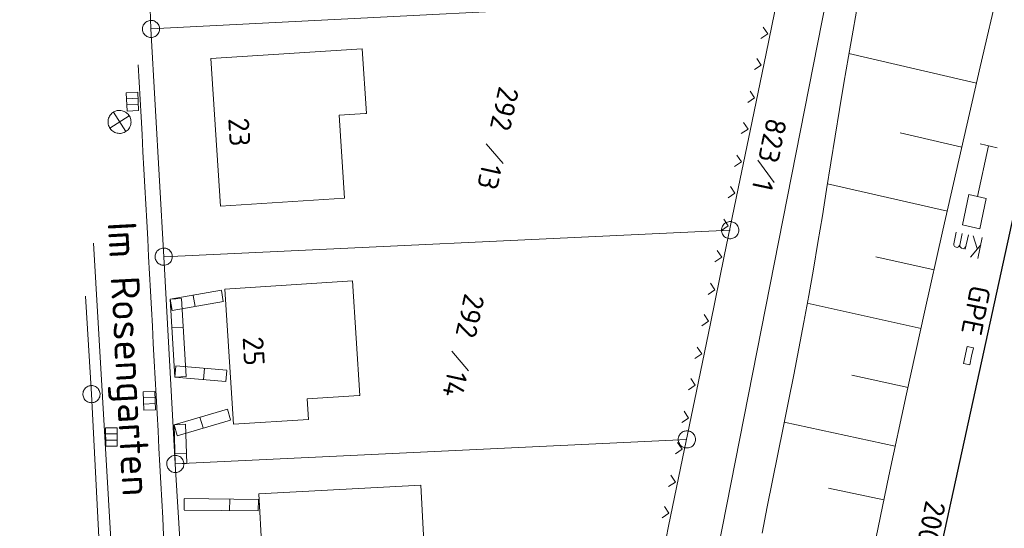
# Model space of a CAD drawing. Header units: metres. Extents: x 3425540 to 3446143, y 5432760 to 5444637.
# Tile 204 of 256: x 3435998 to 3436083, y 5440601 to 5440646. Entities that reach past the tile are written whole.
import ezdxf
from ezdxf.enums import TextEntityAlignment as Align

# ---------------------------------------------------------------- set-up
doc = ezdxf.new("R2010")
doc.units = ezdxf.units.M
for name, color, linetype, lineweight in [('B_Bestand', 9, 'Continuous', 18), ('B_Böschung', 9, 'Continuous', 18), ('B_Flurgrenzen', 9, 'Continuous', 18), ('B_Gleisachse', 9, 'Continuous', 25)]:
    doc.layers.add(name, color=color, linetype=linetype, lineweight=lineweight)
doc.styles.get("Standard").update_dxf_attribs({"font": 'isocpeur.ttf'})

msp = doc.modelspace()

# ---------------------------------------------------------------- linework, layer by layer
at = {"layer": 'B_Bestand'}
for p, q in [((3436063.801, 5440648.452), (3436062.589, 5440642.576)), ((3436062.738, 5440644.288), (3436062.349, 5440644.879)), ((3436062.147, 5440643.9), (3436062.738, 5440644.288)), ((3436062.589, 5440642.576), (3436061.377, 5440636.699)), ((3436062.176, 5440641.565), (3436061.787, 5440642.156)), ((3436061.585, 5440641.176), (3436062.176, 5440641.565)), ((3436061.588, 5440638.715), (3436061.199, 5440639.305)), ((3436007.866, 5440638.688), (3436006.86, 5440638.641)), ((3436060.997, 5440638.326), (3436061.588, 5440638.715)), ((3436007.891, 5440638.154), (3436006.885, 5440638.106)), ((3436007.101, 5440637.166), (3436005.419, 5440636.087)), ((3436005.725, 5440637.47), (3436006.795, 5440635.783)), ((3436061.377, 5440636.699), (3436060.164, 5440630.823)), ((3436060.436, 5440635.603), (3436061.026, 5440635.991)), ((3436061.026, 5440635.991), (3436060.638, 5440636.582)), ((3436082.74, 5440634.377), (3436081.232, 5440634.706)), ((3436060.438, 5440633.141), (3436060.049, 5440633.732)), ((3436059.847, 5440632.752), (3436060.438, 5440633.141)), ((3436059.876, 5440630.418), (3436059.488, 5440631.008)), ((3436059.286, 5440630.029), (3436059.876, 5440630.418)), ((3436059.288, 5440627.567), (3436058.9, 5440628.158)), ((3436058.698, 5440627.179), (3436059.288, 5440627.567)), ((3436080.218, 5440626.793), (3436079.947, 5440625.549)), ((3436080.984, 5440625.599), (3436080.633, 5440626.703)), ((3436081.432, 5440626.568), (3436081.03, 5440624.721)), ((3436081.293, 5440625.927), (3436080.389, 5440624.86)), ((3436058.952, 5440624.947), (3436057.74, 5440619.071)), ((3436058.136, 5440624.455), (3436058.727, 5440624.844)), ((3436058.727, 5440624.844), (3436058.338, 5440625.435)), ((3436058.139, 5440621.993), (3436057.75, 5440622.584)), ((3436015.133, 5440621.969), (3436010.674, 5440621.192)), ((3436010.674, 5440621.192), (3436011.08, 5440614.388)), ((3436010.843, 5440620.221), (3436010.676, 5440621.179)), ((3436011.658, 5440621.251), (3436010.687, 5440621.193)), ((3436011.672, 5440621.252), (3436012.078, 5440614.448)), ((3436012.839, 5440620.568), (3436012.672, 5440621.527)), ((3436015.302, 5440620.998), (3436015.135, 5440621.956)), ((3436057.548, 5440621.605), (3436058.139, 5440621.993)), ((3436015.305, 5440620.984), (3436010.846, 5440620.207)), ((3436057.577, 5440619.27), (3436057.188, 5440619.861)), ((3436011.807, 5440618.755), (3436010.836, 5440618.697)), ((3436057.74, 5440619.071), (3436056.528, 5440613.194)), ((3436056.986, 5440618.882), (3436057.577, 5440619.27)), ((3436056.989, 5440616.42), (3436056.6, 5440617.011)), ((3436079.787, 5440615.604), (3436080.106, 5440617.07)), ((3436080.106, 5440617.07), (3436080.656, 5440616.95)), ((3436080.656, 5440616.95), (3436080.496, 5440616.217)), ((3436056.398, 5440616.031), (3436056.989, 5440616.42)), ((3436080.496, 5440616.217), (3436080.336, 5440615.485)), ((3436011.163, 5440615.371), (3436011.081, 5440614.401)), ((3436011.164, 5440615.384), (3436015.617, 5440615.01)), ((3436080.336, 5440615.485), (3436079.787, 5440615.604)), ((3436011.08, 5440614.388), (3436015.533, 5440614.014)), ((3436012.064, 5440614.447), (3436011.093, 5440614.389)), ((3436013.654, 5440615.161), (3436013.572, 5440614.192)), ((3436015.616, 5440614.997), (3436015.534, 5440614.027)), ((3436055.836, 5440613.308), (3436056.427, 5440613.697)), ((3436056.427, 5440613.697), (3436056.038, 5440614.287)), ((3436009.343, 5440612.636), (3436008.336, 5440612.597)), ((3436056.528, 5440613.194), (3436055.315, 5440607.318)), ((3436009.364, 5440612.101), (3436008.357, 5440612.062)), ((3436015.657, 5440611.627), (3436011.011, 5440610.265)), ((3436013.535, 5440609.978), (3436013.262, 5440610.911)), ((3436015.934, 5440610.681), (3436015.661, 5440611.615)), ((3436055.839, 5440610.846), (3436055.45, 5440611.437)), ((3436011.011, 5440610.265), (3436011.119, 5440606.846)), ((3436011.288, 5440609.319), (3436011.015, 5440610.253)), ((3436011.997, 5440610.296), (3436011.024, 5440610.265)), ((3436015.938, 5440610.667), (3436011.292, 5440609.305)), ((3436012.011, 5440610.297), (3436012.119, 5440606.878)), ((3436055.248, 5440610.457), (3436055.839, 5440610.846)), ((3436006.056, 5440609.462), (3436005.048, 5440609.457)), ((3436006.059, 5440608.927), (3436005.051, 5440608.921)), ((3436055.277, 5440608.123), (3436054.888, 5440608.714)), ((3436012.075, 5440607.797), (3436011.103, 5440607.767)), ((3436054.686, 5440607.734), (3436055.277, 5440608.123)), ((3436012.105, 5440606.877), (3436011.132, 5440606.846)), ((3436055.315, 5440607.318), (3436054.103, 5440601.442)), ((3436054.689, 5440605.272), (3436054.3, 5440605.863)), ((3436054.098, 5440604.884), (3436054.689, 5440605.272)), ((3436011.895, 5440602.838), (3436011.905, 5440603.811)), ((3436018.362, 5440603.761), (3436011.905, 5440603.824)), ((3436015.852, 5440602.799), (3436015.862, 5440603.772)), ((3436018.352, 5440602.775), (3436018.362, 5440603.748)), ((3436018.352, 5440602.761), (3436011.895, 5440602.824)), ((3436053.537, 5440602.161), (3436054.127, 5440602.549)), ((3436054.127, 5440602.549), (3436053.739, 5440603.14)), ((3436054.103, 5440601.442), (3436052.891, 5440595.566))]:
    msp.add_line(p, q, dxfattribs=at)
for points in [[(3436027.405, 5440642.981), (3436014.223, 5440642.136), (3436015.046, 5440629.3), (3436025.853, 5440629.994), (3436025.39, 5440637.215), (3436027.69, 5440637.362), (3436027.765, 5440637.367), (3436027.405, 5440642.981)], [(3436007.841, 5440639.217), (3436007.916, 5440637.619), (3436006.91, 5440637.572), (3436006.835, 5440639.17), (3436007.841, 5440639.217)], [(3436006.043, 5440635.649), (3436006.147, 5440635.632), (3436006.251, 5440635.625), (3436006.356, 5440635.63), (3436006.459, 5440635.646), (3436006.561, 5440635.672), (3436006.659, 5440635.709), (3436006.752, 5440635.755), (3436006.841, 5440635.812), (3436006.923, 5440635.877), (3436006.997, 5440635.95), (3436007.064, 5440636.031), (3436007.121, 5440636.118), (3436007.17, 5440636.211), (3436007.208, 5440636.309), (3436007.236, 5440636.41), (3436007.253, 5440636.513), (3436007.259, 5440636.617), (3436007.255, 5440636.722), (3436007.239, 5440636.826), (3436007.213, 5440636.927), (3436007.176, 5440637.025), (3436007.13, 5440637.119), (3436007.073, 5440637.207), (3436007.008, 5440637.289), (3436006.935, 5440637.364), (3436006.854, 5440637.43), (3436006.766, 5440637.488), (3436006.674, 5440637.536), (3436006.576, 5440637.575), (3436006.475, 5440637.602), (3436006.372, 5440637.62), (3436006.267, 5440637.626), (3436006.163, 5440637.621), (3436006.059, 5440637.606), (3436005.958, 5440637.579), (3436005.86, 5440637.543), (3436005.766, 5440637.496), (3436005.678, 5440637.44), (3436005.596, 5440637.374), (3436005.521, 5440637.301), (3436005.455, 5440637.22), (3436005.397, 5440637.133), (3436005.349, 5440637.04), (3436005.31, 5440636.942), (3436005.282, 5440636.842), (3436005.265, 5440636.738), (3436005.259, 5440636.634), (3436005.264, 5440636.529), (3436005.279, 5440636.426), (3436005.306, 5440636.324), (3436005.342, 5440636.226), (3436005.389, 5440636.133), (3436005.445, 5440636.044), (3436005.51, 5440635.962), (3436005.584, 5440635.888), (3436005.665, 5440635.821), (3436005.752, 5440635.763), (3436005.845, 5440635.715), (3436005.942, 5440635.677), (3436006.043, 5440635.649)], [(3436081.986, 5440634.541), (3436081.025, 5440630.131), (3436080.271, 5440630.296), (3436079.696, 5440627.657), (3436081.203, 5440627.328), (3436081.778, 5440629.967), (3436081.025, 5440630.131)], [(3436079.468, 5440625.89), (3436079.36, 5440625.756), (3436079.231, 5440625.705), (3436079.08, 5440625.738), (3436079.013, 5440625.792), (3436078.954, 5440625.884), (3436078.941, 5440626.005), (3436079.163, 5440627.023)], [(3436079.996, 5440625.775), (3436079.888, 5440625.641), (3436079.758, 5440625.59), (3436079.608, 5440625.623), (3436079.578, 5440625.669), (3436079.481, 5440625.769), (3436079.468, 5440625.89), (3436079.69, 5440626.908)], [(3436026.571, 5440622.778), (3436015.44, 5440622.076), (3436016.183, 5440610.299), (3436022.719, 5440610.711), (3436022.605, 5440612.515), (3436027.139, 5440612.8), (3436027.2, 5440612.804), (3436026.571, 5440622.778)], [(3436009.322, 5440613.165), (3436009.385, 5440611.566), (3436008.377, 5440611.527), (3436008.315, 5440613.126), (3436009.322, 5440613.165)], [(3436006.053, 5440609.991), (3436006.062, 5440608.391), (3436005.054, 5440608.386), (3436005.045, 5440609.986), (3436006.053, 5440609.991)], [(3436032.509, 5440605.008), (3436018.41, 5440604.247), (3436019.181, 5440589.976), (3436028.932, 5440590.503), (3436028.428, 5440599.848), (3436032.987, 5440600.094), (3436032.775, 5440600.083), (3436032.509, 5440605.008)]]:
    msp.add_lwpolyline(points, dxfattribs=at)
for points, knots in [([(3436007.892, 5440641.607), (3436008.766, 5440625.418), (3436009.639, 5440609.228), (3436010.513, 5440593.038), (3436010.578, 5440591.829), (3436010.93, 5440590.669), (3436011.31, 5440589.495), (3436011.563, 5440588.714), (3436011.917, 5440588.033), (3436012.612, 5440587.457), (3436013.453, 5440586.76), (3436014.363, 5440586.391), (3436015.339, 5440586.392), (3436017.027, 5440586.394), (3436018.715, 5440586.396), (3436020.403, 5440586.398)], [0, 0, 0, 0, 0.775985, 0.775985, 0.775985, 0.833922, 0.833922, 0.833922, 0.872504, 0.872504, 0.872504, 0.91921, 0.91921, 0.91921, 1, 1, 1, 1]), ([(3435999.833, 5440590), (3436000.755, 5440589.839), (3436001.676, 5440589.677), (3436002.598, 5440589.515), (3436003.079, 5440589.431), (3436003.521, 5440589.769), (3436003.97, 5440590.029), (3436004.402, 5440590.28), (3436004.751, 5440590.517), (3436005.064, 5440590.922), (3436005.534, 5440591.53), (3436005.877, 5440592.171), (3436005.883, 5440592.877), (3436005.887, 5440593.351), (3436005.876, 5440593.827), (3436005.848, 5440594.3), (3436005.225, 5440604.893), (3436004.601, 5440615.486), (3436003.978, 5440626.079)], [0, 0, 0, 0, 0.068366, 0.068366, 0.068366, 0.104047, 0.104047, 0.104047, 0.138439, 0.138439, 0.138439, 0.19006, 0.19006, 0.19006, 0.224725, 0.224725, 0.224725, 1, 1, 1, 1])]:
    msp.add_open_spline(points, degree=3, knots=knots, dxfattribs=at)
at = {"layer": 'B_Böschung'}
for p, q in [((3436080.934, 5440640.012), (3436069.812, 5440642.579)), ((3436079.644, 5440634.441), (3436074.261, 5440635.67)), ((3436078.394, 5440628.861), (3436067.944, 5440631.224)), ((3436077.251, 5440623.744), (3436072.155, 5440624.883)), ((3436076.109, 5440618.628), (3436066.177, 5440620.836)), ((3436074.967, 5440613.511), (3436070.07, 5440614.583)), ((3436073.853, 5440608.389), (3436064.155, 5440610.477)), ((3436072.864, 5440603.727), (3436068.045, 5440604.739))]:
    msp.add_line(p, q, dxfattribs=at)
for points in [[(3436082.89, 5440648.537), (3436081.244, 5440641.426), (3436079.612, 5440634.31), (3436077.998, 5440627.191), (3436076.403, 5440620.067), (3436074.83, 5440612.937), (3436073.289, 5440605.802), (3436071.796, 5440598.657), (3436070.337, 5440591.505), (3436068.897, 5440584.348), (3436067.477, 5440577.188), (3436066.075, 5440570.026), (3436064.693, 5440562.86), (3436063.328, 5440555.691), (3436061.979, 5440548.519), (3436060.646, 5440541.343), (3436059.327, 5440534.163), (3436058.022, 5440526.979), (3436056.73, 5440519.791), (3436055.52, 5440512.587), (3436054.827, 5440505.323)], [(3436070.6, 5440646.933), (3436070.174, 5440644.628), (3436069.766, 5440642.32), (3436069.372, 5440640.009), (3436068.99, 5440637.697), (3436068.614, 5440635.383), (3436068.242, 5440633.067), (3436067.87, 5440630.752), (3436067.494, 5440628.438), (3436067.111, 5440626.126), (3436066.717, 5440623.815), (3436066.308, 5440621.508), (3436065.881, 5440619.203), (3436065.444, 5440616.901), (3436064.998, 5440614.6), (3436064.546, 5440612.3), (3436064.088, 5440610.001), (3436063.627, 5440607.703), (3436062.701, 5440603.107), (3436062.239, 5440600.809)]]:
    msp.add_lwpolyline(points, dxfattribs=at)
at = {"layer": 'B_Flurgrenzen'}
for p, q in [((3436063.681, 5440647.522), (3436009, 5440644.72)), ((3436055.534, 5440584.891), (3436067.858, 5440647.409)), ((3436009, 5440644.72), (3436008.915, 5440646.472)), ((3436010.11, 5440624.891), (3436009, 5440644.72)), ((3436038.205, 5440634.707), (3436039.671, 5440633)), ((3436061.86, 5440633.301), (3436063.286, 5440631.36)), ((3436060.164, 5440630.823), (3436058.952, 5440624.947)), ((3436059.461, 5440627.201), (3436010.11, 5440624.891)), ((3436011.119, 5440606.846), (3436010.11, 5440624.891)), ((3436003.307, 5440621.46), (3436003.816, 5440612.922)), ((3436035.209, 5440616.674), (3436036.675, 5440614.967)), ((3436003.816, 5440612.922), (3436004.783, 5440594.419)), ((3436055.691, 5440608.981), (3436011.119, 5440606.846)), ((3436011.933, 5440593.145), (3436011.119, 5440606.846))]:
    msp.add_line(p, q, dxfattribs=at)
for points in [[(3436009.712, 5440644.956), (3436009.677, 5440645.044), (3436009.632, 5440645.123), (3436009.574, 5440645.203), (3436009.509, 5440645.269), (3436009.434, 5440645.325), (3436009.354, 5440645.379), (3436009.272, 5440645.42), (3436009.182, 5440645.446), (3436009.089, 5440645.465), (3436008.996, 5440645.465), (3436008.904, 5440645.46), (3436008.811, 5440645.441), (3436008.721, 5440645.411), (3436008.635, 5440645.37), (3436008.559, 5440645.32), (3436008.484, 5440645.264), (3436008.42, 5440645.193), (3436008.364, 5440645.119), (3436008.323, 5440645.037), (3436008.291, 5440644.945), (3436008.265, 5440644.855), (3436008.252, 5440644.764), (3436008.253, 5440644.665), (3436008.264, 5440644.575), (3436008.289, 5440644.484), (3436008.324, 5440644.396), (3436008.369, 5440644.317), (3436008.427, 5440644.237), (3436008.492, 5440644.172), (3436008.566, 5440644.116), (3436008.647, 5440644.061), (3436008.729, 5440644.02), (3436008.818, 5440643.994), (3436008.912, 5440643.975), (3436009.005, 5440643.975), (3436009.097, 5440643.98), (3436009.19, 5440643.999), (3436009.28, 5440644.029), (3436009.366, 5440644.07), (3436009.442, 5440644.12), (3436009.517, 5440644.176), (3436009.581, 5440644.247), (3436009.637, 5440644.322), (3436009.678, 5440644.404), (3436009.71, 5440644.495), (3436009.736, 5440644.585), (3436009.749, 5440644.676), (3436009.748, 5440644.775), (3436009.736, 5440644.865), (3436009.712, 5440644.956)], [(3436060.211, 5440627.201), (3436060.205, 5440627.295), (3436060.187, 5440627.384), (3436060.158, 5440627.479), (3436060.117, 5440627.561), (3436060.063, 5440627.638), (3436060.004, 5440627.715), (3436059.939, 5440627.78), (3436059.863, 5440627.833), (3436059.78, 5440627.88), (3436059.691, 5440627.91), (3436059.603, 5440627.933), (3436059.508, 5440627.945), (3436059.414, 5440627.945), (3436059.319, 5440627.933), (3436059.231, 5440627.91), (3436059.142, 5440627.88), (3436059.059, 5440627.833), (3436058.983, 5440627.78), (3436058.918, 5440627.715), (3436058.859, 5440627.638), (3436058.805, 5440627.561), (3436058.764, 5440627.479), (3436058.735, 5440627.384), (3436058.717, 5440627.295), (3436058.711, 5440627.201), (3436058.717, 5440627.107), (3436058.735, 5440627.018), (3436058.764, 5440626.923), (3436058.805, 5440626.841), (3436058.859, 5440626.764), (3436058.918, 5440626.687), (3436058.983, 5440626.622), (3436059.059, 5440626.569), (3436059.142, 5440626.522), (3436059.231, 5440626.492), (3436059.319, 5440626.469), (3436059.414, 5440626.457), (3436059.508, 5440626.457), (3436059.603, 5440626.469), (3436059.691, 5440626.492), (3436059.78, 5440626.522), (3436059.863, 5440626.569), (3436059.939, 5440626.622), (3436060.004, 5440626.687), (3436060.063, 5440626.764), (3436060.117, 5440626.841), (3436060.158, 5440626.923), (3436060.187, 5440627.018), (3436060.205, 5440627.107), (3436060.211, 5440627.201)], [(3436009.937, 5440624.162), (3436010.031, 5440624.146), (3436010.121, 5440624.142), (3436010.22, 5440624.149), (3436010.31, 5440624.171), (3436010.397, 5440624.205), (3436010.485, 5440624.244), (3436010.563, 5440624.293), (3436010.632, 5440624.355), (3436010.698, 5440624.425), (3436010.747, 5440624.504), (3436010.79, 5440624.585), (3436010.823, 5440624.674), (3436010.845, 5440624.766), (3436010.855, 5440624.861), (3436010.853, 5440624.952), (3436010.844, 5440625.045), (3436010.817, 5440625.137), (3436010.783, 5440625.224), (3436010.735, 5440625.302), (3436010.674, 5440625.377), (3436010.612, 5440625.446), (3436010.541, 5440625.506), (3436010.456, 5440625.556), (3436010.373, 5440625.594), (3436010.283, 5440625.621), (3436010.19, 5440625.637), (3436010.099, 5440625.64), (3436010, 5440625.633), (3436009.911, 5440625.612), (3436009.824, 5440625.578), (3436009.735, 5440625.538), (3436009.657, 5440625.49), (3436009.588, 5440625.428), (3436009.523, 5440625.358), (3436009.474, 5440625.279), (3436009.43, 5440625.198), (3436009.397, 5440625.109), (3436009.375, 5440625.017), (3436009.365, 5440624.922), (3436009.367, 5440624.831), (3436009.376, 5440624.738), (3436009.403, 5440624.646), (3436009.437, 5440624.559), (3436009.485, 5440624.481), (3436009.546, 5440624.406), (3436009.609, 5440624.337), (3436009.679, 5440624.277), (3436009.765, 5440624.227), (3436009.847, 5440624.189), (3436009.937, 5440624.162)], [(3436004.565, 5440612.884), (3436004.564, 5440612.978), (3436004.55, 5440613.068), (3436004.526, 5440613.164), (3436004.489, 5440613.248), (3436004.44, 5440613.328), (3436004.385, 5440613.407), (3436004.323, 5440613.476), (3436004.249, 5440613.533), (3436004.169, 5440613.584), (3436004.082, 5440613.618), (3436003.995, 5440613.646), (3436003.901, 5440613.663), (3436003.807, 5440613.668), (3436003.712, 5440613.661), (3436003.622, 5440613.642), (3436003.532, 5440613.617), (3436003.447, 5440613.574), (3436003.368, 5440613.525), (3436003.3, 5440613.463), (3436003.237, 5440613.39), (3436003.18, 5440613.316), (3436003.134, 5440613.235), (3436003.1, 5440613.143), (3436003.077, 5440613.055), (3436003.067, 5440612.961), (3436003.068, 5440612.866), (3436003.081, 5440612.777), (3436003.105, 5440612.681), (3436003.142, 5440612.596), (3436003.192, 5440612.517), (3436003.247, 5440612.437), (3436003.308, 5440612.369), (3436003.382, 5440612.312), (3436003.462, 5440612.261), (3436003.549, 5440612.227), (3436003.636, 5440612.198), (3436003.73, 5440612.182), (3436003.824, 5440612.177), (3436003.919, 5440612.184), (3436004.009, 5440612.203), (3436004.099, 5440612.228), (3436004.184, 5440612.271), (3436004.264, 5440612.32), (3436004.332, 5440612.381), (3436004.395, 5440612.455), (3436004.452, 5440612.529), (3436004.497, 5440612.609), (3436004.532, 5440612.702), (3436004.554, 5440612.79), (3436004.565, 5440612.884)], [(3436056.441, 5440608.981), (3436056.435, 5440609.075), (3436056.417, 5440609.164), (3436056.388, 5440609.259), (3436056.347, 5440609.341), (3436056.293, 5440609.418), (3436056.234, 5440609.495), (3436056.169, 5440609.56), (3436056.093, 5440609.613), (3436056.01, 5440609.66), (3436055.921, 5440609.69), (3436055.833, 5440609.713), (3436055.738, 5440609.725), (3436055.644, 5440609.725), (3436055.549, 5440609.713), (3436055.461, 5440609.69), (3436055.372, 5440609.66), (3436055.289, 5440609.613), (3436055.213, 5440609.56), (3436055.148, 5440609.495), (3436055.089, 5440609.418), (3436055.035, 5440609.341), (3436054.994, 5440609.259), (3436054.965, 5440609.164), (3436054.947, 5440609.075), (3436054.941, 5440608.981), (3436054.947, 5440608.887), (3436054.965, 5440608.798), (3436054.994, 5440608.703), (3436055.035, 5440608.621), (3436055.089, 5440608.544), (3436055.148, 5440608.467), (3436055.213, 5440608.402), (3436055.289, 5440608.349), (3436055.372, 5440608.302), (3436055.461, 5440608.272), (3436055.549, 5440608.249), (3436055.644, 5440608.237), (3436055.738, 5440608.237), (3436055.833, 5440608.249), (3436055.921, 5440608.272), (3436056.01, 5440608.302), (3436056.093, 5440608.349), (3436056.169, 5440608.402), (3436056.234, 5440608.467), (3436056.293, 5440608.544), (3436056.347, 5440608.621), (3436056.388, 5440608.703), (3436056.417, 5440608.798), (3436056.435, 5440608.887), (3436056.441, 5440608.981)], [(3436010.886, 5440607.559), (3436010.798, 5440607.524), (3436010.719, 5440607.48), (3436010.638, 5440607.422), (3436010.573, 5440607.357), (3436010.516, 5440607.283), (3436010.462, 5440607.203), (3436010.42, 5440607.121), (3436010.393, 5440607.032), (3436010.374, 5440606.938), (3436010.374, 5440606.845), (3436010.379, 5440606.753), (3436010.397, 5440606.66), (3436010.426, 5440606.57), (3436010.467, 5440606.484), (3436010.517, 5440606.407), (3436010.573, 5440606.332), (3436010.643, 5440606.268), (3436010.718, 5440606.212), (3436010.8, 5440606.17), (3436010.891, 5440606.138), (3436010.98, 5440606.111), (3436011.072, 5440606.098), (3436011.171, 5440606.099), (3436011.261, 5440606.11), (3436011.352, 5440606.134), (3436011.44, 5440606.169), (3436011.519, 5440606.213), (3436011.599, 5440606.271), (3436011.665, 5440606.336), (3436011.722, 5440606.41), (3436011.776, 5440606.49), (3436011.818, 5440606.572), (3436011.844, 5440606.661), (3436011.864, 5440606.755), (3436011.864, 5440606.848), (3436011.859, 5440606.94), (3436011.841, 5440607.033), (3436011.811, 5440607.123), (3436011.771, 5440607.209), (3436011.721, 5440607.286), (3436011.665, 5440607.361), (3436011.594, 5440607.425), (3436011.52, 5440607.481), (3436011.438, 5440607.523), (3436011.347, 5440607.555), (3436011.257, 5440607.582), (3436011.166, 5440607.595), (3436011.067, 5440607.594), (3436010.977, 5440607.583), (3436010.886, 5440607.559)]]:
    msp.add_lwpolyline(points, dxfattribs=at)
at = {"layer": 'B_Gleisachse'}
msp.add_line((3436163.212, 5440991.466), (3435997.56, 5440231.156), dxfattribs=at)

# ---------------------------------------------------------------- texts
at = {"layer": 'B_Bestand'}
for s, rotation, p in [('23', 273.08843, (3436016.701, 5440635.745)), ('GPE', 258.5988, (3436080.878, 5440620.211)), ('25', 273.08843, (3436017.951, 5440616.664)), ('2000 Hz', 258.02947, (3436076.481, 5440599.233))]:
    msp.add_text(s, height=1.8, rotation=rotation, dxfattribs=at).set_placement(p, align=Align.MIDDLE)
msp.add_text('Im Rosengarten', height=2.5, rotation=273.12432, dxfattribs=at).set_placement((3436005.215, 5440627.877))
at = {"layer": 'B_Flurgrenzen'}
for s, p in [('292', (3436039.333, 5440639.81)), ('13', (3436037.849, 5440633.097)), ('292', (3436036.337, 5440621.777)), ('14', (3436034.853, 5440615.064))]:
    msp.add_text(s, height=1.8, rotation=257.53502, dxfattribs=at).set_placement(p)
msp.add_text('823', height=1.8, rotation=257.95209, dxfattribs=at).set_placement((3436062.741, 5440633.114), align=Align.MIDDLE_RIGHT)
msp.add_text('1', height=1.8, rotation=257.95209, dxfattribs=at).set_placement((3436062.407, 5440631.549), align=Align.MIDDLE_LEFT)

doc.saveas('drawing.dxf')
